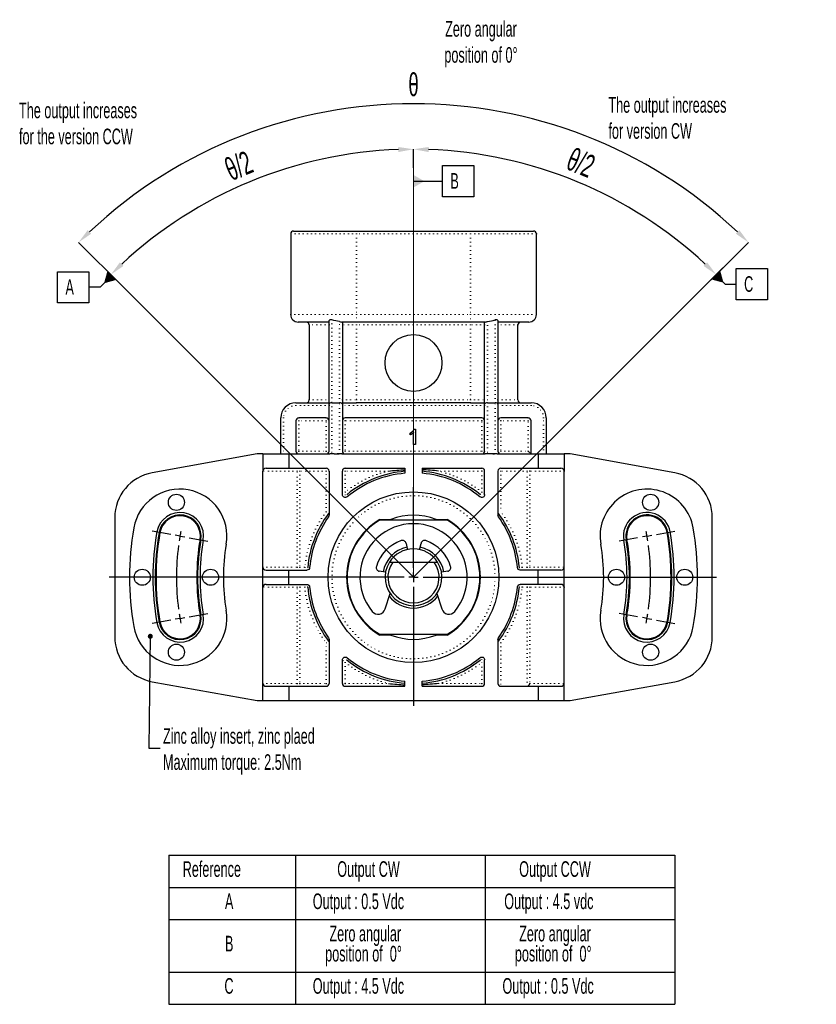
# Model space of a CAD drawing. Header units: millimetres. Extents: x 20 to 408, y 16 to 568.
# Tile 6 of 12: x 77 to 220, y 247 to 424. Entities that reach past the tile are written whole.
import ezdxf

# ---------------------------------------------------------------- set-up
doc = ezdxf.new("R2010")
doc.units = ezdxf.units.MM
doc.header["$PDSIZE"] = -1
doc.linetypes.add('DOT2', pattern=[0.635, 0, -0.635])
doc.layers.add('LINEE_SOTTILI', color=7, linetype='Continuous')
doc.styles.add('SLDTEXTSTYLE1', font='TXT', dxfattribs={"width": 0.605})
doc.dimstyles.new('SLDDIMSTYLE13', dxfattribs={"dimtxt": 0.18, "dimasz": 0.9, "dimexe": 0, "dimexo": 0.0625, "dimgap": 0, "dimtad": 0, "dimtih": 1, "dimtoh": 1, "dimdec": 0, "dimrnd": 1e-09, "dimzin": 0, "dimdsep": 46, "dimtxsty": 'Standard', "dimblk1": 'DOT', "dimblk2": 'DOT', "dimsah": 1, "dimcen": 0.09, "dimadec": 0, "dimazin": 0, "dimtfac": 0.9, "dimtdec": 0, "dimtofl": 0, "dimtmove": 0, "dimatfit": 3, "dimldrblk": 'DOT', "dimfxl": 1, "dimfrac": 2, "dimtolj": 1, "dimtzin": 0, "dimarcsym": 0})
doc.dimstyles.new('SLDDIMSTYLE14', dxfattribs={"dimtxt": 4.10931, "dimasz": 2.7, "dimexe": 0, "dimexo": 0.0625, "dimgap": 1.027327, "dimtad": 1, "dimdec": 4, "dimlfac": 0.588235, "dimzin": 12, "dimdsep": 46, "dimtxsty": 'SLDTEXTSTYLE1', "dimsah": 1, "dimcen": 0.09, "dimadec": 3, "dimazin": 3, "dimtfac": 1, "dimtdec": 3, "dimtofl": 0, "dimtmove": 0, "dimatfit": 3, "dimfxl": 1, "dimfrac": 2, "dimtolj": 1, "dimtzin": 12, "dimarcsym": 0})

# ---------------------------------------------------------------- blocks, each defined once
blk = doc.blocks.new('SW_TABLEANNOTATION_1')
at = {"layer": 'LINEE_SOTTILI', "color": 0}
for p, q in [((0, 0), (0, -5.78)), ((0, 0), (22.7, 0)), ((22.7, 0), (22.7, -5.78)), ((22.7, 0), (56.7, 0)), ((56.7, 0), (56.7, -5.78)), ((56.7, 0), (90.7, 0)), ((90.7, 0), (90.7, -5.78)), ((0, -5.78), (0, -11.56)), ((0, -5.78), (22.7, -5.78)), ((22.7, -5.78), (22.7, -11.56)), ((22.7, -5.78), (56.7, -5.78)), ((56.7, -5.78), (56.7, -11.56)), ((56.7, -5.78), (90.7, -5.78)), ((90.7, -5.78), (90.7, -11.56)), ((0, -11.56), (0, -20.96)), ((0, -11.56), (22.7, -11.56)), ((22.7, -11.56), (22.7, -20.96)), ((22.7, -11.56), (56.7, -11.56)), ((56.7, -11.56), (56.7, -20.96)), ((56.7, -11.56), (90.7, -11.56)), ((90.7, -11.56), (90.7, -20.96)), ((0, -20.96), (0, -26.73)), ((0, -20.96), (22.7, -20.96)), ((22.7, -20.96), (22.7, -26.73)), ((22.7, -20.96), (56.7, -20.96)), ((56.7, -20.96), (56.7, -26.73)), ((56.7, -20.96), (90.7, -20.96)), ((90.7, -20.96), (90.7, -26.73)), ((0, -26.73), (22.7, -26.73)), ((22.7, -26.73), (56.7, -26.73)), ((56.7, -26.73), (90.7, -26.73))]:
    blk.add_line(p, q, dxfattribs=at)
at = {"layer": 'LINEE_SOTTILI', "color": 0, "char_height": 2.8, "attachment_point": 1, "style": 'SLDTEXTSTYLE1'}
for s, insert in [('Reference', (2.48, -1.09)), ('Output CW', (30.19, -1.09)), ('Output CCW', (62.8, -1.09)), ('A', (10.06, -6.87)), ('Output : 0.5 Vdc', (25.8, -6.87)), ('Output : 4.5 vdc', (60.12, -6.87)), ('Zero angular', (28.79, -12.65)), ('Zero angular', (62.79, -12.65)), ('B', (10.06, -14.46)), ('position of  0°', (28.02, -16.26)), ('position of  0°', (62.02, -16.26)), ('C', (9.96, -22.04)), ('Output : 4.5 Vdc', (25.8, -22.04)), ('Output : 0.5 Vdc', (59.8, -22.04))]:
    blk.add_mtext(s, dxfattribs=dict(at, insert=insert))
blk = doc.blocks.new('_D_42')
at = {"layer": 'Defpoints', "color": 0}
for p in [(128.01, 397.74), (147.86, 396.94), (95.81, 375.69), (147.86, 323.63), (147.86, 323.63)]:
    blk.add_point(p, dxfattribs=at)
at = {"layer": 'LINEE_SOTTILI', "color": 0, "lineweight": -2}
for p, q in [((147.86, 397), (147.86, 400.35)), ((95.76, 375.73), (93.61, 377.88))]:
    blk.add_line(p, q, dxfattribs=at)
blk.add_arc((147.86, 323.63), 76.72, 92.0164, 132.9836, dxfattribs=at)
at = {"layer": 'LINEE_SOTTILI', "color": 0}
for points in [[(145.17, 399.85), (145.16, 400.75), (147.86, 400.35)], [(95.24, 380.08), (95.87, 379.43), (93.61, 377.88)]]:
    blk.add_solid(points, dxfattribs=at)
at = {"layer": 'LINEE_SOTTILI', "color": 0, "insert": (113.61, 398.4), "char_height": 4.109, "attachment_point": 1, "rotation": 22.5, "style": 'SLDTEXTSTYLE1'}
blk.add_mtext('θ/2', dxfattribs=at)
blk = doc.blocks.new('_D_43')
at = {"layer": 'Defpoints', "color": 0}
for p in [(147.86, 396.94), (186.23, 390.07), (198.78, 374.55), (147.86, 323.63), (147.86, 323.63)]:
    blk.add_point(p, dxfattribs=at)
at = {"layer": 'LINEE_SOTTILI', "color": 0, "lineweight": -2}
for p, q in [((147.86, 397), (147.86, 400.35)), ((198.83, 374.59), (202.12, 377.88))]:
    blk.add_line(p, q, dxfattribs=at)
blk.add_arc((147.86, 323.63), 76.72, 47.0164, 87.9836, dxfattribs=at)
at = {"layer": 'LINEE_SOTTILI', "color": 0}
for points in [[(150.57, 400.75), (150.56, 399.85), (147.86, 400.35)], [(199.86, 379.43), (200.49, 380.08), (202.12, 377.88)]]:
    blk.add_solid(points, dxfattribs=at)
at = {"layer": 'LINEE_SOTTILI', "color": 0, "insert": (176.52, 400.72), "char_height": 4.109, "attachment_point": 1, "rotation": 337.5, "style": 'SLDTEXTSTYLE1'}
blk.add_mtext('θ/2', dxfattribs=at)
blk = doc.blocks.new('_D_44')
at = {"layer": 'Defpoints', "color": 0}
for p in [(169.84, 405.63), (95.81, 375.69), (198.78, 374.55), (147.86, 323.63), (147.86, 323.63)]:
    blk.add_point(p, dxfattribs=at)
at = {"layer": 'LINEE_SOTTILI', "color": 0, "lineweight": -2}
for p, q in [((95.76, 375.73), (87.84, 383.66)), ((198.83, 374.59), (207.89, 383.66))]:
    blk.add_line(p, q, dxfattribs=at)
blk.add_arc((147.86, 323.63), 84.89, 46.8224, 133.1776, dxfattribs=at)
at = {"layer": 'LINEE_SOTTILI', "color": 0}
for points in [[(89.46, 385.86), (90.09, 385.21), (87.84, 383.66)], [(205.64, 385.21), (206.27, 385.86), (207.89, 383.66)]]:
    blk.add_solid(points, dxfattribs=at)
at = {"layer": 'LINEE_SOTTILI', "color": 0, "insert": (146.94, 413.98), "char_height": 4.11, "attachment_point": 1, "style": 'SLDTEXTSTYLE1'}
blk.add_mtext('θ', dxfattribs=at)
blk = doc.blocks.new('_Dot')
at = {"color": 0, "linetype": 'ByBlock', "lineweight": -2}
blk.add_line((-0.5, 0), (-1, 0), dxfattribs=at)
at = {"color": 0, "linetype": 'ByBlock', "const_width": 0.5}
blk.add_lwpolyline([(-0.25, 0, 1), (0.25, 0, 1)], format="xyb", close=True, dxfattribs=at)
blk = doc.blocks.new('SW_CENTERMARKSYMBOL_7')
at = {"layer": 'LINEE_SOTTILI', "color": 0}
for p, q in [((-1.67, 0.3), (-5, 0.88)), ((0, 0), (-0.84, 0.15)), ((0, 0), (0.84, -0.15)), ((83.71, 0), (84.55, 0.15)), ((85.38, 0.3), (88.71, 0.88)), ((1.67, -0.3), (5, -0.88)), ((82.03, -0.3), (78.71, -0.88)), ((83.71, 0), (82.87, -0.15)), ((1.67, -14.46), (5, -13.88)), ((82.03, -14.46), (78.71, -13.88)), ((-1.67, -15.06), (-5, -15.64)), ((0, -14.76), (-0.84, -14.91)), ((0, -14.76), (0.84, -14.61)), ((83.71, -14.76), (82.87, -14.61)), ((83.71, -14.76), (84.55, -14.91)), ((85.38, -15.06), (88.71, -15.64))]:
    blk.add_line(p, q, dxfattribs=at)
for start, end in [(170, 171.1459), (168.8541, 170), (10, 11.1459), (172.2918, 187.7082), (8.8541, 10), (352.2918, 7.7082), (188.8541, 190), (350, 351.1459), (190, 191.1459), (348.8541, 350)]:
    blk.add_arc((41.85, -7.38), 42.5, start, end, dxfattribs=at)
blk = doc.blocks.new('SW_CENTERMARKSYMBOL_8')
at = {"layer": 'LINEE_SOTTILI', "color": 0}
for p, q in [((0, 1.7), (0, 16.15)), ((-1.7, 0), (-54.56, 0)), ((0, 0), (-0.85, 0)), ((0, 0), (0, 0.85)), ((0, 0), (0, -0.85)), ((0, 0), (0.85, 0)), ((1.7, 0), (54.33, 0)), ((0, -1.7), (0, -23.02))]:
    blk.add_line(p, q, dxfattribs=at)
blk = doc.blocks.new('SW_DATUMTAG_3')
at = {"layer": 'LINEE_SOTTILI', "color": 0}
for p, q in [((10.33, 2.23), (6.87, 5.69)), ((-1.41, -0.65), (-1.41, 4.95)), ((-1.41, 4.95), (4.19, 4.95)), ((4.19, 4.95), (4.19, -0.65)), ((8.3, 4.26), (6.19, 2.15)), ((6.19, 2.15), (4.19, 2.15)), ((4.19, -0.65), (-1.41, -0.65))]:
    blk.add_line(p, q, dxfattribs=at)
blk.add_solid([(9.09, 3.47), (7.51, 5.05), (6.91, 2.87)], dxfattribs=at)
at = {"layer": 'LINEE_SOTTILI', "color": 0, "insert": (0, 3.6), "char_height": 2.8, "attachment_point": 1, "style": 'SLDTEXTSTYLE1'}
blk.add_mtext('A', dxfattribs=at)
blk = doc.blocks.new('SW_DATUMTAG_4')
at = {"layer": 'LINEE_SOTTILI', "color": 0}
for p, q in [((-1.41, -0.65), (-1.41, 4.95)), ((-1.41, 4.95), (4.19, 4.95)), ((4.19, 4.95), (4.19, -0.65)), ((-6.61, 2.15), (-1.41, 2.15)), ((4.19, -0.65), (-1.41, -0.65))]:
    blk.add_line(p, q, dxfattribs=at)
blk.add_solid([(-6.61, 1.03), (-6.61, 3.27), (-4.65, 2.15)], dxfattribs=at)
at = {"layer": 'LINEE_SOTTILI', "color": 0, "insert": (0, 3.6), "char_height": 2.8, "attachment_point": 1, "style": 'SLDTEXTSTYLE1'}
blk.add_mtext('B', dxfattribs=at)
blk = doc.blocks.new('SW_DATUMTAG_5')
at = {"layer": 'LINEE_SOTTILI', "color": 0}
for p, q in [((-8.34, 0.55), (-3.65, 5.24)), ((-5.08, 3.81), (-3.41, 2.15)), ((-1.41, -0.65), (-1.41, 4.95)), ((-1.41, 4.95), (4.19, 4.95)), ((4.19, 4.95), (4.19, -0.65)), ((-3.41, 2.15), (-1.41, 2.15)), ((4.19, -0.65), (-1.41, -0.65))]:
    blk.add_line(p, q, dxfattribs=at)
blk.add_solid([(-5.87, 3.02), (-4.29, 4.61), (-3.69, 2.43)], dxfattribs=at)
at = {"layer": 'LINEE_SOTTILI', "color": 0, "insert": (0, 3.6), "char_height": 2.8, "attachment_point": 1, "style": 'SLDTEXTSTYLE1'}
blk.add_mtext('C', dxfattribs=at)

msp = doc.modelspace()

# ---------------------------------------------------------------- linework, layer by layer
at = {"color": 7, "linetype": 'Continuous', "lineweight": 25}
for p, q in [((125.84927, 385.1698), (125.84927, 370.7198)), ((126.35927, 385.6798), (137.66427, 385.6798)), ((137.66427, 385.6798), (158.06427, 385.6798)), ((158.06427, 385.6798), (169.36927, 385.6798)), ((169.87927, 370.7198), (169.87927, 385.1698)), ((132.73427, 369.3598), (127.20927, 369.3598)), ((132.73427, 354.63136), (132.73427, 369.56672)), ((137.66427, 369.3598), (135.10304, 369.3598)), ((135.11427, 369.3598), (135.11427, 354.63136)), ((158.06427, 369.3598), (137.66427, 369.3598)), ((160.6255, 369.3598), (158.06427, 369.3598)), ((160.61427, 354.63136), (160.61427, 369.3598)), ((162.99427, 369.56672), (162.99427, 354.63136)), ((168.51927, 369.3598), (162.99427, 369.3598)), ((129.16427, 368.8498), (129.16427, 355.4198)), ((166.56427, 355.4198), (166.56427, 368.8498)), ((126.78427, 354.9098), (132.73427, 354.9098)), ((133.24427, 354.9098), (134.60427, 354.9098)), ((135.11427, 354.9098), (137.66427, 354.9098)), ((158.06427, 354.9098), (137.66427, 354.9098)), ((158.06427, 354.9098), (160.61427, 354.9098)), ((161.12427, 354.9098), (162.48427, 354.9098)), ((162.99427, 354.9098), (168.94427, 354.9098)), ((132.73427, 346.2398), (132.73427, 354.63136)), ((135.11427, 354.63136), (135.11427, 346.2398)), ((160.61427, 346.2398), (160.61427, 354.63136)), ((162.99427, 354.63136), (162.99427, 346.2398)), ((124.06427, 345.7298), (124.06427, 352.1898)), ((126.78427, 351.6798), (126.78427, 346.2398)), ((132.22427, 352.1898), (127.29427, 352.1898)), ((160.10427, 352.1898), (135.62427, 352.1898)), ((168.43427, 352.1898), (163.50427, 352.1898)), ((168.94427, 345.7298), (168.94427, 351.6798)), ((171.66427, 352.1898), (171.66427, 345.7298)), ((147.23658, 349.14832), (147.23658, 349.4698)), ((147.86427, 347.4298), (147.86427, 349.54935)), ((147.9885, 350.1498), (148.21299, 350.1498)), ((148.21299, 350.1498), (148.21299, 347.4298)), ((148.21299, 347.4298), (147.86427, 347.4298)), ((168.94427, 345.7298), (168.43427, 346.2398)), ((119.81427, 345.7298), (101.0287, 342.34839)), ((120.86298, 345.7298), (119.81427, 345.7298)), ((120.86298, 345.7298), (125.53369, 345.7298)), ((120.86298, 345.7298), (120.86298, 342.6698)), ((125.53369, 345.7298), (125.53369, 343.1798)), ((125.53369, 345.7298), (132.84593, 345.7298)), ((133.64262, 345.7298), (134.20593, 345.7298)), ((135.00262, 345.7298), (160.72593, 345.7298)), ((162.08593, 345.7298), (161.52262, 345.7298)), ((162.88262, 345.7298), (170.19486, 345.7298)), ((170.19486, 345.7298), (170.19486, 343.1798)), ((170.19486, 345.7298), (174.86557, 345.7298)), ((174.86557, 345.7298), (174.86557, 342.6698)), ((175.91427, 345.7298), (174.86557, 345.7298)), ((194.69984, 342.34839), (175.91427, 345.7298)), ((120.86298, 325.4148), (120.86298, 342.6698)), ((121.46305, 343.1798), (125.53369, 343.1798)), ((125.53369, 343.1798), (132.22427, 343.1798)), ((132.73427, 342.6698), (132.73427, 334.78408)), ((135.11427, 338.43554), (135.11427, 342.6698)), ((135.62427, 343.1798), (146.33427, 343.1798)), ((146.33427, 343.1798), (146.33427, 342.2671)), ((149.39427, 343.1798), (160.10427, 343.1798)), ((149.39427, 343.1798), (149.39427, 342.2671)), ((160.61427, 338.43554), (160.61427, 342.6698)), ((162.99427, 342.6698), (162.99427, 334.78408)), ((163.50427, 343.1798), (170.19486, 343.1798)), ((170.19486, 343.1798), (174.26549, 343.1798)), ((174.86557, 325.4148), (174.86557, 342.6698)), ((94.31427, 334.31746), (94.31427, 312.94213)), ((141.85567, 333.9998), (143.80825, 333.9998)), ((141.87856, 333.9148), (153.84999, 333.9148)), ((151.9203, 333.9998), (153.87288, 333.9998)), ((201.41427, 312.94213), (201.41427, 334.31746)), ((146.51754, 329.70453), (146.71814, 328.79966)), ((146.71814, 328.79966), (146.77643, 328.61243)), ((148.95212, 328.61243), (149.0104, 328.79966)), ((149.0104, 328.79966), (149.21101, 329.70453)), ((120.86298, 321.8448), (120.86298, 325.4148)), ((121.46305, 324.9048), (125.53369, 324.9048)), ((125.53369, 322.3548), (125.53369, 324.9048)), ((125.53369, 324.9048), (128.73729, 324.9048)), ((143.55016, 326.3498), (144.16702, 326.3498)), ((144.16702, 326.3498), (151.56153, 326.3498)), ((151.56153, 326.3498), (152.17839, 326.3498)), ((170.19486, 324.9048), (166.99126, 324.9048)), ((170.19486, 322.3548), (170.19486, 324.9048)), ((174.26549, 324.9048), (170.19486, 324.9048)), ((174.86557, 321.8448), (174.86557, 325.4148)), ((142.84175, 324.5154), (141.73658, 324.71027)), ((153.99197, 324.71027), (152.88679, 324.5154)), ((120.86298, 304.5898), (120.86298, 321.8448)), ((121.46305, 322.3548), (125.53369, 322.3548)), ((125.53369, 322.3548), (128.73729, 322.3548)), ((170.19486, 322.3548), (166.99126, 322.3548)), ((174.26549, 322.3548), (170.19486, 322.3548)), ((174.86557, 304.5898), (174.86557, 321.8448)), ((142.78536, 317.94178), (143.66586, 320.73439)), ((152.06268, 320.73439), (152.94319, 317.94178)), ((132.73427, 312.47551), (132.73427, 304.5898)), ((143.80825, 313.2598), (141.85567, 313.2598)), ((153.84999, 313.3448), (141.87856, 313.3448)), ((153.87288, 313.2598), (151.9203, 313.2598)), ((162.99427, 312.47551), (162.99427, 304.5898)), ((135.11427, 304.5898), (135.11427, 308.82405)), ((160.61427, 304.5898), (160.61427, 308.82405)), ((101.0287, 304.9112), (119.81427, 301.5298)), ((120.86298, 301.5298), (120.86298, 304.5898)), ((121.46305, 304.0798), (125.53369, 304.0798)), ((125.53369, 304.0798), (125.53369, 301.5298)), ((125.53369, 304.0798), (132.22427, 304.0798)), ((135.62427, 304.0798), (146.33427, 304.0798)), ((146.33427, 304.0798), (146.33427, 304.99249)), ((149.39427, 304.0798), (149.39427, 304.99249)), ((149.39427, 304.0798), (160.10427, 304.0798)), ((163.50427, 304.0798), (170.19486, 304.0798)), ((170.19486, 304.0798), (170.19486, 301.5298)), ((170.19486, 304.0798), (174.26549, 304.0798)), ((174.86557, 301.5298), (174.86557, 304.5898)), ((175.91427, 301.5298), (194.69984, 304.9112)), ((119.81427, 301.5298), (120.86298, 301.5298)), ((120.86298, 301.5298), (125.53369, 301.5298)), ((125.53369, 301.5298), (170.19486, 301.5298)), ((170.19486, 301.5298), (174.86557, 301.5298)), ((174.86557, 301.5298), (175.91427, 301.5298))]:
    msp.add_line(p, q, dxfattribs=at)
at = {"color": 7, "linetype": 'DOT2', "lineweight": 18}
for p, q in [((137.66427, 385.1698), (125.84927, 385.1698)), ((137.66427, 385.6798), (137.66427, 385.1698)), ((158.06427, 385.1698), (137.66427, 385.1698)), ((137.66427, 385.1698), (137.66427, 370.7198)), ((158.06427, 385.1698), (158.06427, 385.6798)), ((169.87927, 385.1698), (158.06427, 385.1698)), ((158.06427, 385.1698), (158.06427, 370.7198)), ((125.84927, 370.7198), (137.66427, 370.7198)), ((137.66427, 370.7198), (158.06427, 370.7198)), ((137.66427, 369.3598), (137.66427, 370.7198)), ((158.06427, 370.7198), (169.87927, 370.7198)), ((158.06427, 370.7198), (158.06427, 369.3598)), ((133.24427, 369.77089), (133.24427, 354.9098)), ((134.60427, 354.9098), (134.60427, 369.46322)), ((137.66427, 368.8498), (137.66427, 369.3598)), ((158.06427, 368.8498), (158.06427, 369.3598)), ((161.12427, 369.46322), (161.12427, 354.9098)), ((162.48427, 354.9098), (162.48427, 369.77089)), ((132.73427, 368.8498), (129.16427, 368.8498)), ((137.66427, 368.8498), (135.11427, 368.8498)), ((158.06427, 368.8498), (137.66427, 368.8498)), ((137.66427, 368.8498), (137.66427, 355.4198)), ((160.61427, 368.8498), (158.06427, 368.8498)), ((158.06427, 368.8498), (158.06427, 355.4198)), ((166.56427, 368.8498), (162.99427, 368.8498)), ((126.78427, 354.3998), (126.78427, 354.9098)), ((129.16427, 355.4198), (132.73427, 355.4198)), ((133.24427, 354.9098), (133.24427, 345.8108)), ((134.60427, 345.8108), (134.60427, 354.9098)), ((135.11427, 355.4198), (137.66427, 355.4198)), ((137.66427, 354.9098), (137.66427, 355.4198)), ((137.66427, 355.4198), (158.06427, 355.4198)), ((158.06427, 354.9098), (158.06427, 355.4198)), ((158.06427, 355.4198), (160.61427, 355.4198)), ((161.12427, 354.9098), (161.12427, 345.8108)), ((162.48427, 345.8108), (162.48427, 354.9098)), ((162.99427, 355.4198), (166.56427, 355.4198)), ((168.94427, 354.3998), (168.94427, 354.9098)), ((132.73427, 354.3998), (126.78427, 354.3998)), ((160.61427, 354.3998), (135.11427, 354.3998)), ((168.94427, 354.3998), (162.99427, 354.3998)), ((124.57427, 352.1898), (124.06427, 352.1898)), ((124.57427, 352.1898), (124.57427, 345.7298)), ((127.29427, 351.6798), (126.78427, 351.6798)), ((127.29427, 352.1898), (127.29427, 351.6798)), ((132.22427, 351.6798), (127.29427, 351.6798)), ((127.29427, 351.6798), (127.29427, 346.2398)), ((132.22427, 352.1898), (132.22427, 351.6798)), ((132.22427, 346.2398), (132.22427, 351.6798)), ((132.73427, 351.6798), (132.22427, 351.6798)), ((135.62427, 351.6798), (135.11427, 351.6798)), ((135.62427, 351.6798), (135.62427, 352.1898)), ((160.10427, 351.6798), (135.62427, 351.6798)), ((135.62427, 351.6798), (135.62427, 346.2398)), ((160.10427, 351.6798), (160.10427, 352.1898)), ((160.10427, 346.2398), (160.10427, 351.6798)), ((160.61427, 351.6798), (160.10427, 351.6798)), ((163.50427, 351.6798), (162.99427, 351.6798)), ((163.50427, 351.6798), (163.50427, 352.1898)), ((163.50427, 351.6798), (163.50427, 346.2398)), ((168.43427, 351.6798), (163.50427, 351.6798)), ((168.43427, 352.1898), (168.43427, 351.6798)), ((168.43427, 346.2398), (168.43427, 351.6798)), ((168.94427, 351.6798), (168.43427, 351.6798)), ((171.15427, 345.7298), (171.15427, 352.1898)), ((171.15427, 352.1898), (171.66427, 352.1898)), ((127.29427, 346.2398), (126.78427, 346.2398)), ((127.29427, 346.2398), (132.22427, 346.2398)), ((127.29427, 346.2398), (127.29427, 345.7298)), ((132.22427, 346.2398), (132.22427, 345.7298)), ((132.73427, 346.2398), (132.22427, 346.2398)), ((135.62427, 346.2398), (135.11427, 346.2398)), ((135.62427, 345.7298), (135.62427, 346.2398)), ((135.62427, 346.2398), (160.10427, 346.2398)), ((160.61427, 346.2398), (160.10427, 346.2398)), ((160.10427, 345.7298), (160.10427, 346.2398)), ((163.50427, 346.2398), (162.99427, 346.2398)), ((163.50427, 345.7298), (163.50427, 346.2398)), ((163.50427, 346.2398), (168.43427, 346.2398)), ((126.98955, 342.6698), (120.86298, 342.6698)), ((126.98955, 325.4148), (126.98955, 342.6698)), ((126.98955, 342.6698), (127.47726, 342.6698)), ((127.47726, 343.1798), (127.47726, 342.6698)), ((132.22427, 342.6698), (127.47726, 342.6698)), ((127.47726, 342.6698), (127.47726, 325.4148)), ((132.22427, 343.1798), (132.22427, 342.6698)), ((132.22427, 335.37629), (132.22427, 342.6698)), ((132.73427, 342.6698), (132.22427, 342.6698)), ((135.11427, 342.6698), (135.62427, 342.6698)), ((135.62427, 343.1798), (135.62427, 342.6698)), ((143.38452, 342.6698), (135.62427, 342.6698)), ((135.62427, 342.6698), (135.62427, 338.88667)), ((160.10427, 342.6698), (152.34402, 342.6698)), ((160.10427, 342.6698), (160.10427, 343.1798)), ((160.10427, 338.88667), (160.10427, 342.6698)), ((160.10427, 342.6698), (160.61427, 342.6698)), ((162.99427, 342.6698), (163.50427, 342.6698)), ((163.50427, 343.1798), (163.50427, 342.6698)), ((163.50427, 342.6698), (163.50427, 335.37629)), ((168.25128, 342.6698), (163.50427, 342.6698)), ((168.25128, 343.1798), (168.25128, 342.6698)), ((168.25128, 342.6698), (168.739, 342.6698)), ((168.25128, 325.4148), (168.25128, 342.6698)), ((174.86557, 342.6698), (168.739, 342.6698)), ((168.739, 342.6698), (168.739, 325.4148)), ((135.11427, 338.88667), (135.62427, 338.88667)), ((135.62427, 338.88667), (135.94336, 338.48894)), ((159.78519, 338.48894), (160.10427, 338.88667)), ((160.61427, 338.88667), (160.10427, 338.88667)), ((132.22427, 335.37629), (132.73427, 335.37629)), ((132.22427, 335.37629), (132.63199, 335.07007)), ((162.99427, 335.37629), (163.50427, 335.37629)), ((163.09655, 335.07007), (163.50427, 335.37629)), ((101.84581, 331.74409), (102.27179, 331.66898)), ((102.27179, 331.66898), (102.41047, 331.64453)), ((109.74809, 330.35071), (109.60942, 330.37516)), ((110.17407, 330.2756), (109.74809, 330.35071)), ((185.98045, 330.35071), (185.55447, 330.2756)), ((185.98045, 330.35071), (186.11913, 330.37516)), ((193.45675, 331.66898), (193.31807, 331.64453)), ((193.45675, 331.66898), (193.88273, 331.74409)), ((120.86298, 325.4148), (126.98955, 325.4148)), ((126.98955, 325.4148), (127.47726, 325.4148)), ((127.47726, 325.4148), (127.47726, 324.9048)), ((127.47726, 325.4148), (128.38599, 325.4148)), ((128.38599, 325.4148), (128.89377, 325.36826)), ((128.38599, 325.4148), (128.38599, 324.9048)), ((167.34256, 325.4148), (166.83478, 325.36826)), ((167.34256, 325.4148), (168.25128, 325.4148)), ((167.34256, 325.4148), (167.34256, 324.9048)), ((168.25128, 325.4148), (168.739, 325.4148)), ((168.25128, 325.4148), (168.25128, 324.9048)), ((168.739, 325.4148), (174.86557, 325.4148)), ((126.98955, 321.8448), (120.86298, 321.8448)), ((126.98955, 304.5898), (126.98955, 321.8448)), ((126.98955, 321.8448), (127.47726, 321.8448)), ((127.47726, 322.3548), (127.47726, 321.8448)), ((128.38599, 321.8448), (127.47726, 321.8448)), ((127.47726, 321.8448), (127.47726, 304.5898)), ((128.38599, 322.3548), (128.38599, 321.8448)), ((128.89377, 321.89133), (128.38599, 321.8448)), ((167.34256, 321.8448), (166.83478, 321.89133)), ((167.34256, 321.8448), (167.34256, 322.3548)), ((168.25128, 321.8448), (167.34256, 321.8448)), ((168.25128, 321.8448), (168.25128, 322.3548)), ((168.25128, 321.8448), (168.739, 321.8448)), ((168.25128, 304.10208), (168.25128, 321.8448)), ((174.86557, 321.8448), (168.739, 321.8448)), ((168.739, 321.8448), (168.739, 304.5898)), ((109.74809, 316.90889), (109.60942, 316.88443)), ((109.74809, 316.90889), (110.17407, 316.984)), ((185.55447, 316.984), (185.98045, 316.90889)), ((185.98045, 316.90889), (186.11913, 316.88443)), ((102.27179, 315.59061), (101.84581, 315.5155)), ((102.27179, 315.59061), (102.41047, 315.61506)), ((193.45675, 315.59061), (193.31807, 315.61506)), ((193.88273, 315.5155), (193.45675, 315.59061)), ((132.63199, 312.18952), (132.22427, 311.8833)), ((132.22427, 311.8833), (132.73427, 311.8833)), ((132.22427, 304.5898), (132.22427, 311.8833)), ((162.99427, 311.8833), (163.50427, 311.8833)), ((163.50427, 311.8833), (163.09655, 312.18952)), ((163.50427, 311.8833), (163.50427, 304.0798)), ((135.11427, 308.37292), (135.62427, 308.37292)), ((135.94336, 308.77065), (135.62427, 308.37292)), ((135.62427, 308.37292), (135.62427, 304.5898)), ((159.78519, 308.77065), (160.10427, 308.37292)), ((160.10427, 304.5898), (160.10427, 308.37292)), ((160.61427, 308.37292), (160.10427, 308.37292)), ((120.86298, 304.5898), (126.98955, 304.5898)), ((127.47726, 304.5898), (126.98955, 304.5898)), ((127.47726, 304.5898), (127.47726, 304.0798)), ((127.47726, 304.5898), (132.22427, 304.5898)), ((132.22427, 304.5898), (132.73427, 304.5898)), ((132.22427, 304.5898), (132.22427, 304.0798)), ((135.62427, 304.5898), (135.11427, 304.5898)), ((135.62427, 304.5898), (135.62427, 304.0798)), ((135.62427, 304.5898), (143.38452, 304.5898)), ((152.34402, 304.5898), (160.10427, 304.5898)), ((160.61427, 304.5898), (160.10427, 304.5898)), ((160.10427, 304.5898), (160.10427, 304.0798)), ((168.739, 304.5898), (174.86557, 304.5898))]:
    msp.add_line(p, q, dxfattribs=at)
at = {"color": 7, "linetype": 'DOT2', "lineweight": 18, "flags": 128}
for points in [[(135.94336, 338.48894), (135.94368, 338.46405), (135.94496, 338.36433), (135.94917, 338.0423)], [(128.89377, 325.36826), (128.91346, 325.36822), (128.99222, 325.36803), (129.24518, 325.36742)], [(166.48337, 325.36742), (166.50306, 325.36746), (166.58183, 325.36766), (166.83478, 325.36826)], [(129.24518, 321.89218), (129.22549, 321.89213), (129.14672, 321.89194), (128.89377, 321.89133)], [(166.83478, 321.89133), (166.81509, 321.89138), (166.73633, 321.89156), (166.48337, 321.89218)], [(159.78519, 308.77065), (159.78487, 308.79555), (159.78358, 308.89526), (159.77938, 309.21729)]]:
    msp.add_lwpolyline(points, dxfattribs=at)
at = {"color": 7, "linetype": 'Continuous', "lineweight": 25}
for centre, radius in [((147.86427, 362.0498), 5.1), ((147.86427, 323.6298), 15.3), ((105.36427, 337.0598), 1.445), ((190.36427, 337.0598), 1.445), ((99.24427, 323.6298), 1.445), ((111.48427, 323.6298), 1.445), ((184.24427, 323.6298), 1.445), ((196.48427, 323.6298), 1.445), ((105.36427, 310.1998), 1.445), ((190.36427, 310.1998), 1.445)]:
    msp.add_circle(centre, radius, dxfattribs=at)
at = {"color": 7, "linetype": 'DOT2', "lineweight": 18}
msp.add_circle((147.86427, 323.6298), 14.62, dxfattribs=at)
at = {"color": 7, "linetype": 'Continuous', "lineweight": 25}
for centre, radius, start, end in [((126.35927, 385.1698), 0.51, 90, 180), ((169.36927, 385.1698), 0.51, 0, 90), ((127.20927, 370.7198), 1.36, 180, 270), ((168.51927, 370.7198), 1.36, 270, 0), ((128.65427, 368.8498), 0.51, 0, 90), ((167.07427, 368.8498), 0.51, 90, 180), ((126.78427, 352.1898), 2.72, 90, 180), ((128.65427, 355.4198), 0.51, 270, 0), ((167.07427, 355.4198), 0.51, 180, 270), ((168.94427, 352.1898), 2.72, 0, 90), ((127.29427, 351.6798), 0.51, 90, 180), ((132.22427, 351.6798), 0.51, 0, 90), ((135.62427, 351.6798), 0.51, 90, 180), ((160.10427, 351.6798), 0.51, 0, 90), ((163.50427, 351.6798), 0.51, 90, 180), ((168.43427, 351.6798), 0.51, 0, 90), ((127.29427, 346.2398), 0.51, 180, 270), ((132.22427, 346.2398), 0.51, 270, 0), ((135.62427, 346.2398), 0.51, 180, 270), ((160.10427, 346.2398), 0.51, 270, 0), ((163.50427, 346.2398), 0.51, 180, 270), ((132.22427, 342.6698), 0.51, 0, 90), ((135.62427, 342.6698), 0.51, 90, 180), ((147.86427, 323.6298), 19.05, 94.6066708, 128.7387262), ((147.86427, 323.6298), 19.05, 51.2612738, 85.3933292), ((160.10427, 342.6698), 0.51, 0, 90), ((163.50427, 342.6698), 0.51, 90, 180), ((102.47427, 334.31746), 8.16, 100.2039737, 180), ((147.86427, 323.6298), 18.7, 94.6930826, 129.5812101), ((147.86427, 323.6298), 18.7, 50.4187899, 85.3069174), ((193.25427, 334.31746), 8.16, 0, 79.7960263), ((106.00994, 331.00984), 8.415, 350, 170), ((106.00994, 331.00984), 8.415, 350, 170), ((189.7186, 331.00984), 8.415, 10, 190), ((189.7186, 331.00984), 8.415, 10, 190), ((106.00994, 331.00984), 4.22837, 350, 170), ((106.00994, 331.00984), 3.79582, 350, 170), ((106.00994, 331.00984), 3.655, 350, 170), ((147.86427, 323.6298), 19.05, 143.0914459, 174.7640097), ((147.86427, 323.6298), 18.7, 144.5047135, 174.6683384), ((147.86427, 323.6298), 11.985, 120.0889384, 239.9110616), ((147.86427, 323.6298), 11.9, 120.198757, 239.801243), ((147.86427, 323.6298), 11.135, 68.6380163, 111.3619837), ((147.86427, 323.6298), 11.9, 300.198757, 59.801243), ((147.86427, 323.6298), 11.985, 300.0889384, 59.9110616), ((147.86427, 323.6298), 18.7, 5.3316616, 35.4952865), ((147.86427, 323.6298), 19.05, 5.2359903, 36.9085541), ((189.7186, 331.00984), 4.22837, 10, 190), ((189.7186, 331.00984), 3.79582, 10, 190), ((189.7186, 331.00984), 3.655, 10, 190), ((147.86427, 323.6298), 50.915, 170, 190), ((147.86427, 323.6298), 50.915, 170, 190), ((147.86427, 323.6298), 9.605, 320.2528718, 219.7471282), ((147.86427, 323.6298), 50.915, 350, 10), ((147.86427, 323.6298), 50.915, 350, 10), ((147.86427, 323.6298), 46.72837, 170, 190), ((147.86427, 323.6298), 46.29582, 170, 190), ((147.86427, 323.6298), 46.155, 170, 190), ((147.86427, 323.6298), 38.845, 170, 190), ((147.86427, 323.6298), 38.70418, 170, 190), ((147.86427, 323.6298), 38.27163, 170, 190), ((147.86427, 323.6298), 6.9275, 108.6401571, 163.8598429), ((145.86403, 329.55965), 0.66938, 12.5, 108.6401571), ((149.86452, 329.55965), 0.66938, 71.3598429, 167.5), ((147.86427, 323.6298), 6.9275, 16.1401571, 71.3598429), ((147.86427, 323.6298), 38.27163, 350, 10), ((147.86427, 323.6298), 38.70418, 350, 10), ((147.86427, 323.6298), 38.845, 350, 10), ((147.86427, 323.6298), 46.155, 350, 10), ((147.86427, 323.6298), 46.29582, 350, 10), ((147.86427, 323.6298), 46.72837, 350, 10), ((147.86427, 323.6298), 34.085, 170, 190), ((147.86427, 323.6298), 34.085, 170, 190), ((147.86427, 323.6298), 5.525, 102.5, 170), ((147.86427, 323.6298), 5.1, 32.2309526, 147.7690474), ((147.86427, 323.6298), 5.525, 10, 77.5), ((147.86427, 323.6298), 34.085, 350, 10), ((147.86427, 323.6298), 34.085, 350, 10), ((141.85281, 325.36948), 0.66938, 163.8598429, 260), ((147.86427, 323.6298), 5.1, 147.7690474, 32.2309526), ((147.86427, 323.6298), 4.59, 143.6587969, 36.3412031), ((153.87573, 325.36948), 0.66938, 280, 16.1401571), ((147.86427, 323.6298), 19.05, 185.2359903, 216.9085541), ((147.86427, 323.6298), 18.7, 185.3316616, 215.4952865), ((147.86427, 323.6298), 18.7, 324.5047135, 354.6683384), ((147.86427, 323.6298), 19.05, 323.0914459, 354.7640097), ((147.86427, 323.6298), 5.525, 217.9492205, 322.0507795), ((106.00994, 316.24975), 8.415, 190, 10), ((106.00994, 316.24975), 8.415, 190, 10), ((141.50857, 318.34435), 1.33875, 219.7471282, 342.5), ((154.21998, 318.34435), 1.33875, 197.5, 320.2528718), ((189.7186, 316.24975), 8.415, 170, 350), ((189.7186, 316.24975), 8.415, 170, 350), ((106.00994, 316.24975), 4.22837, 190, 10), ((106.00994, 316.24975), 3.79582, 190, 10), ((106.00994, 316.24975), 3.655, 190, 10), ((189.7186, 316.24975), 4.22837, 170, 350), ((189.7186, 316.24975), 3.79582, 170, 350), ((189.7186, 316.24975), 3.655, 170, 350), ((102.47427, 312.94213), 8.16, 180, 259.7960263), ((147.86427, 323.6298), 11.135, 248.6380163, 291.3619837), ((193.25427, 312.94213), 8.16, 280.2039737, 0), ((147.86427, 323.6298), 18.7, 230.4187899, 265.3069174), ((147.86427, 323.6298), 18.7, 274.6930826, 309.5812101), ((147.86427, 323.6298), 19.05, 231.2612738, 265.3933292), ((147.86427, 323.6298), 19.05, 274.6066708, 308.7387262), ((132.22427, 304.5898), 0.51, 270, 0), ((135.62427, 304.5898), 0.51, 180, 270), ((160.10427, 304.5898), 0.51, 270, 0), ((163.50427, 304.5898), 0.51, 180, 270)]:
    msp.add_arc(centre, radius, start, end, dxfattribs=at)
at = {"color": 7, "linetype": 'DOT2', "lineweight": 18}
for centre, radius, start, end in [((126.78427, 352.1898), 2.21, 90, 180), ((168.94427, 352.1898), 2.21, 0, 90), ((127.48866, 342.6807), 0.49923, 91.3081066, 181.2509393), ((147.86427, 323.6298), 19.5599, 103.2398089, 128.7387262), ((147.86427, 323.6298), 19.5599, 51.2612738, 76.7601911), ((168.23989, 342.6807), 0.49923, 358.7490607, 88.6918934), ((135.62428, 338.88681), 0.51001, 180.0156035, 308.7282048), ((160.10426, 338.88681), 0.51001, 231.2717952, 359.9843965), ((147.86427, 323.6298), 19.5599, 143.0914459, 174.7640097), ((132.2247, 335.37631), 0.50957, 323.0611552, 359.9985484), ((163.50384, 335.37631), 0.50957, 180.0014516, 216.9388448), ((147.86427, 323.6298), 19.5599, 5.2359903, 36.9085541), ((127.48866, 325.4039), 0.49923, 178.7490607, 268.6918934), ((128.38595, 325.41474), 0.50994, 270.0046917, 354.7709258), ((167.3426, 325.41474), 0.50994, 185.2290742, 269.9953083), ((168.23989, 325.4039), 0.49923, 271.3081066, 1.2509393), ((127.48866, 321.8557), 0.49923, 91.3081066, 181.2509393), ((128.38595, 321.84485), 0.50994, 5.2290742, 89.9953083), ((147.86427, 323.6298), 19.5599, 185.2359903, 216.9085541), ((147.86427, 323.6298), 19.5599, 323.0914459, 354.7640097), ((167.3426, 321.84485), 0.50994, 90.0046917, 174.7709258), ((168.23989, 321.8557), 0.49923, 358.7490607, 88.6918934), ((132.2247, 311.88329), 0.50957, 0.0014516, 36.9388448), ((163.50384, 311.88329), 0.50957, 143.0611552, 179.9985484), ((135.62428, 308.37278), 0.51001, 51.2717952, 179.9843965), ((160.10426, 308.37278), 0.51001, 0.0156035, 128.7282048), ((147.86427, 323.6298), 19.5599, 231.2612738, 256.7601911), ((147.86427, 323.6298), 19.5599, 283.2398089, 308.7387262), ((127.48866, 304.5789), 0.49923, 178.7490607, 268.6918934)]:
    msp.add_arc(centre, radius, start, end, dxfattribs=at)
at = {"color": 7, "linetype": 'Continuous', "lineweight": 25}
for centre, major_axis, ratio, start_param, end_param in [((133.24427, 354.63136), (0.51, 0), 0.545951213, 1.570796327, 3.141592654), ((134.60427, 354.63136), (0.51, 0), 0.545951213, 0, 1.570796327), ((161.12427, 354.63136), (0.51, 0), 0.545951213, 1.570796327, 3.141592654), ((162.48427, 354.63136), (0.51, 0), 0.545951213, 0, 1.570796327), ((121.46305, 342.6698), (0.60008, 0), 0.849890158, 1.570796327, 3.141592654), ((174.26549, 342.6698), (0.60008, 0), 0.849890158, 0, 1.570796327), ((121.46305, 325.4148), (0.60008, 0), 0.849890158, 3.141592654, 4.71238898), ((174.26549, 325.4148), (0.60008, 0), 0.849890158, 4.71238898, 6.283185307), ((121.46305, 321.8448), (0.60008, 0), 0.849890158, 1.570796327, 3.141592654), ((174.26549, 321.8448), (0.60008, 0), 0.849890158, 0, 1.570796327), ((121.46305, 304.5898), (0.60008, 0), 0.849890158, 3.141592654, 4.71238898), ((168.09536, 304.5898), (0.5333, 0), 0.956304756, 4.71238898, 5.009094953), ((168.25128, 304.5898), (0.40997, 0.40997), 0.739961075, 4.075343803, 5.349434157), ((174.26549, 304.5898), (0.60008, 0), 0.849890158, 4.71238898, 6.283185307)]:
    msp.add_ellipse(centre, major_axis=major_axis, ratio=ratio, start_param=start_param, end_param=end_param, dxfattribs=at)
at = {"color": 7, "linetype": 'DOT2', "lineweight": 18}
for centre, start_param, end_param in [((133.24427, 346.2398), 3.141592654, 4.71238898), ((134.60427, 346.2398), 4.71238898, 6.283185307), ((161.12427, 346.2398), 3.141592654, 4.71238898), ((162.48427, 346.2398), 4.71238898, 6.283185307)]:
    msp.add_ellipse(centre, major_axis=(0.51, 0), ratio=0.841178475, start_param=start_param, end_param=end_param, dxfattribs=at)
at = {"color": 7, "linetype": 'Continuous', "lineweight": 25}
for points, knots in [([(132.73427, 369.56672), (132.73427, 369.63781), (132.77738, 369.71803), (132.9144, 369.79807), (132.97334, 369.81547), (133.10461, 369.81535), (133.17653, 369.79779), (133.24427, 369.77089)], [0, 0, 0, 0, 0.5, 0.5, 0.75, 0.75, 1, 1, 1, 1]), ([(134.60427, 369.46322), (134.72183, 369.44965), (134.83375, 369.42258), (135.01427, 369.3765), (135.07834, 369.3598), (135.10304, 369.3598)], [0, 0, 0, 0, 0.5, 0.5, 1, 1, 1, 1]), ([(160.6255, 369.3598), (160.65018, 369.3598), (160.71495, 369.37668), (160.89456, 369.42252), (161.00682, 369.44966), (161.12427, 369.46322)], [0, 0, 0, 0, 0.5, 0.5, 1, 1, 1, 1]), ([(162.48427, 369.77089), (162.55185, 369.79773), (162.62298, 369.81521), (162.7545, 369.8156), (162.81399, 369.79804), (162.94986, 369.71904), (162.99427, 369.63768), (162.99427, 369.56672)], [0, 0, 0, 0, 0.25, 0.25, 0.5, 0.5, 1, 1, 1, 1]), ([(147.23658, 349.4698), (147.28016, 349.49224), (147.36604, 349.53647), (147.48738, 349.61286), (147.60066, 349.69567), (147.70401, 349.78489), (147.79665, 349.87608), (147.87473, 349.9681), (147.94006, 350.05757), (147.97283, 350.11996), (147.9885, 350.1498)], [0, 0, 0, 0, 0.142657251, 0.281168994, 0.416977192, 0.550852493, 0.67836417, 0.795032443, 0.901998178, 1, 1, 1, 1]), ([(147.86427, 349.54935), (147.84419, 349.52998), (147.80246, 349.48974), (147.73192, 349.43278), (147.65318, 349.37505), (147.56727, 349.31954), (147.47971, 349.26728), (147.39509, 349.22028), (147.31482, 349.18051), (147.26195, 349.15876), (147.23658, 349.14832)], [0, 0, 0, 0, 0.1116703, 0.232094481, 0.362743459, 0.50255751, 0.641525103, 0.771098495, 0.890161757, 1, 1, 1, 1]), ([(133.64262, 345.7298), (133.50941, 345.7298), (133.37748, 345.75229), (133.11107, 345.75229), (132.97913, 345.7298), (132.84593, 345.7298)], [0, 0, 0, 0, 0.5, 0.5, 1, 1, 1, 1]), ([(133.64262, 345.7298), (133.56935, 345.7298), (133.49788, 345.73557), (133.3596, 345.76215), (133.29569, 345.78334), (133.24427, 345.8108)], [0, 0, 0, 0, 0.5, 0.5, 1, 1, 1, 1]), ([(134.20593, 345.7298), (134.27921, 345.7298), (134.35066, 345.73558), (134.48882, 345.76212), (134.55287, 345.78335), (134.60427, 345.8108)], [0, 0, 0, 0, 0.5, 0.5, 1, 1, 1, 1]), ([(135.00262, 345.7298), (134.86992, 345.7298), (134.73773, 345.75221), (134.47234, 345.75237), (134.33955, 345.7298), (134.20593, 345.7298)], [0, 0, 0, 0, 0.5, 0.5, 1, 1, 1, 1]), ([(161.52262, 345.7298), (161.38992, 345.7298), (161.25773, 345.75221), (160.99233, 345.75237), (160.85955, 345.7298), (160.72593, 345.7298)], [0, 0, 0, 0, 0.5, 0.5, 1, 1, 1, 1]), ([(161.52262, 345.7298), (161.44933, 345.7298), (161.37788, 345.73558), (161.23972, 345.76212), (161.17567, 345.78335), (161.12427, 345.8108)], [0, 0, 0, 0, 0.5, 0.5, 1, 1, 1, 1]), ([(162.08593, 345.7298), (162.1592, 345.7298), (162.23067, 345.73557), (162.36895, 345.76215), (162.43286, 345.78334), (162.48427, 345.8108)], [0, 0, 0, 0, 0.5, 0.5, 1, 1, 1, 1]), ([(162.88262, 345.7298), (162.74992, 345.7298), (162.61773, 345.75221), (162.35233, 345.75237), (162.21955, 345.7298), (162.08593, 345.7298)], [0, 0, 0, 0, 0.5, 0.5, 1, 1, 1, 1]), ([(135.94917, 338.0423), (135.87441, 337.9805), (135.78329, 337.94144), (135.59323, 337.91739), (135.49376, 337.93316), (135.32051, 338.01471), (135.24575, 338.08019), (135.14189, 338.24369), (135.11427, 338.33855), (135.11427, 338.43554)], [0, 0, 0, 0, 0.25, 0.25, 0.5, 0.5, 0.75, 0.75, 1, 1, 1, 1]), ([(160.61427, 338.43554), (160.61427, 338.33855), (160.58634, 338.24342), (160.48383, 338.08159), (160.40834, 338.01492), (160.23514, 337.93325), (160.13707, 337.9173), (159.94484, 337.94136), (159.85413, 337.9805), (159.77938, 338.0423)], [0, 0, 0, 0, 0.25, 0.25, 0.5, 0.5, 0.75, 0.75, 1, 1, 1, 1]), ([(129.24518, 325.36742), (129.2334, 325.24123), (129.17374, 325.12246), (128.98803, 324.95324), (128.86403, 324.9048), (128.73729, 324.9048)], [0, 0, 0, 0, 0.5, 0.5, 1, 1, 1, 1]), ([(166.99126, 324.9048), (166.86452, 324.9048), (166.74072, 324.95313), (166.55493, 325.12228), (166.49514, 325.24123), (166.48337, 325.36742)], [0, 0, 0, 0, 0.5, 0.5, 1, 1, 1, 1]), ([(128.73729, 322.3548), (128.86403, 322.3548), (128.98782, 322.30646), (129.17362, 322.13732), (129.2334, 322.01837), (129.24518, 321.89218)], [0, 0, 0, 0, 0.5, 0.5, 1, 1, 1, 1]), ([(166.48337, 321.89218), (166.49514, 322.01837), (166.5548, 322.13713), (166.74052, 322.30635), (166.86452, 322.3548), (166.99126, 322.3548)], [0, 0, 0, 0, 0.5, 0.5, 1, 1, 1, 1]), ([(135.11427, 308.82405), (135.11427, 308.92105), (135.14221, 309.01617), (135.24471, 309.178), (135.32021, 309.24467), (135.4934, 309.32634), (135.59148, 309.34229), (135.78371, 309.31823), (135.87441, 309.27909), (135.94917, 309.21729)], [0, 0, 0, 0, 0.25, 0.25, 0.5, 0.5, 0.75, 0.75, 1, 1, 1, 1]), ([(159.77938, 309.21729), (159.85413, 309.27909), (159.94526, 309.31816), (160.13531, 309.3422), (160.23479, 309.32643), (160.40804, 309.24489), (160.48279, 309.1794), (160.58666, 309.0159), (160.61427, 308.92105), (160.61427, 308.82405)], [0, 0, 0, 0, 0.25, 0.25, 0.5, 0.5, 0.75, 0.75, 1, 1, 1, 1])]:
    msp.add_open_spline(points, degree=3, knots=knots, dxfattribs=at)
for points in [[(134.60427, 369.46322), (134.14034, 369.51677), (133.67524, 369.59977), (133.24427, 369.77089)], [(161.12427, 369.46322), (161.5882, 369.51677), (162.05331, 369.59977), (162.48427, 369.77089)], [(143.38452, 342.6698), (144.3652, 342.78361), (145.34936, 342.86039), (146.33427, 342.89942)], [(152.34402, 342.6698), (151.36335, 342.78361), (150.37918, 342.86039), (149.39427, 342.89942)], [(132.73427, 334.78408), (132.73427, 334.6778), (132.70113, 334.57422), (132.63942, 334.48769)], [(163.08913, 334.48769), (163.02742, 334.57421), (162.99427, 334.67781), (162.99427, 334.78408)], [(132.63942, 312.7719), (132.70113, 312.68537), (132.73427, 312.58179), (132.73427, 312.47551)], [(162.99427, 312.47551), (162.99427, 312.58177), (163.02743, 312.68539), (163.08913, 312.7719)], [(143.38452, 304.5898), (144.3652, 304.47598), (145.34936, 304.39921), (146.33427, 304.36017)], [(152.34402, 304.5898), (151.36335, 304.47598), (150.37918, 304.39921), (149.39427, 304.36017)]]:
    msp.add_open_spline(points, degree=3, dxfattribs=at)
at = {"color": 7, "linetype": 'DOT2', "lineweight": 18}
for points, knots in [([(159.77938, 338.0423), (159.77949, 338.05069), (159.7796, 338.05908), (159.77971, 338.06746), (159.78015, 338.101), (159.78059, 338.13449), (159.78103, 338.16794), (159.78243, 338.27538), (159.78382, 338.38237), (159.78519, 338.48894)], [0, 0, 0, 0, 0.0006, 0.0006, 0.0006, 0.003, 0.003, 0.003, 0.01070899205, 0.01070899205, 0.01070899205, 0.01070899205]), ([(132.63942, 334.48769), (132.63812, 334.58914), (132.63684, 334.68969), (132.63557, 334.7894), (132.63436, 334.88369), (132.63317, 334.97723), (132.63199, 335.07007)], [0, 0, 0, 0, 0.0055053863, 0.0055053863, 0.0055053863, 0.01071124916, 0.01071124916, 0.01071124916, 0.01071124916]), ([(163.09655, 335.07007), (163.09537, 334.97723), (163.09418, 334.88369), (163.09298, 334.7894), (163.09171, 334.68969), (163.09042, 334.58914), (163.08913, 334.48769)], [0, 0, 0, 0, 0.00520586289, 0.00520586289, 0.00520586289, 0.01071124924, 0.01071124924, 0.01071124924, 0.01071124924]), ([(132.63199, 312.18952), (132.63317, 312.28236), (132.63436, 312.3759), (132.63557, 312.47019), (132.63684, 312.5699), (132.63812, 312.67045), (132.63942, 312.7719)], [0, 0, 0, 0, 0.00520586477, 0.00520586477, 0.00520586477, 0.01071124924, 0.01071124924, 0.01071124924, 0.01071124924]), ([(163.08913, 312.7719), (163.09042, 312.67045), (163.09171, 312.5699), (163.09298, 312.47019), (163.09418, 312.3759), (163.09537, 312.28236), (163.09655, 312.18952)], [0, 0, 0, 0, 0.00550538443, 0.00550538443, 0.00550538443, 0.01071124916, 0.01071124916, 0.01071124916, 0.01071124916]), ([(135.94917, 309.21729), (135.94906, 309.2089), (135.94895, 309.20051), (135.94884, 309.19213), (135.9484, 309.15859), (135.94796, 309.1251), (135.94752, 309.09165), (135.94611, 308.98422), (135.94473, 308.87722), (135.94336, 308.77065)], [0, 0, 0, 0, 0.0006, 0.0006, 0.0006, 0.003, 0.003, 0.003, 0.01070899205, 0.01070899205, 0.01070899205, 0.01070899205])]:
    msp.add_open_spline(points, degree=3, knots=knots, dxfattribs=at)
at = {"layer": 'LINEE_SOTTILI', "color": 7, "lineweight": 18}
for q in [(147.86427, 396.93943), (95.80619, 375.68788), (198.78482, 374.55034)]:
    msp.add_line((147.86427, 323.6298), q, dxfattribs=at)

# ---------------------------------------------------------------- block references
at = {"layer": 'LINEE_SOTTILI', "color": 7}
for name, p in [('SW_DATUMTAG_4', (154.47242, 392.47212)), ('SW_DATUMTAG_3', (85.4806, 373.45573)), ('SW_DATUMTAG_5', (207.12361, 373.99687)), ('SW_CENTERMARKSYMBOL_8', (147.86427, 323.6298)), ('SW_CENTERMARKSYMBOL_7', (106.00994, 331.00984))]:
    msp.add_blockref(name, p, dxfattribs=at)
at = {"layer": 'LINEE_SOTTILI'}
msp.add_blockref('SW_TABLEANNOTATION_1', (104.00812, 273.81894), dxfattribs=at)

# ---------------------------------------------------------------- texts
at = {"layer": 'LINEE_SOTTILI', "color": 7, "char_height": 2.8, "style": 'SLDTEXTSTYLE1'}
for s, insert, attachment_point in [('Zero angular ^Jposition of 0°', (159.95355, 423.3315), 2), ('The output increases^Jfor version CW', (182.79996, 409.69798), 1), ('The output increases^Jfor the version CCW', (77.15429, 408.71578), 1), ('Zinc alloy insert, zinc plaed^JMaximum torque: 2.5Nm', (102.96425, 296.58023), 1)]:
    msp.add_mtext(s, dxfattribs=dict(at, insert=insert, attachment_point=attachment_point))

# ---------------------------------------------------------------- dimensions: what is measured, and where the dimension line sits
at = {"layer": 'LINEE_SOTTILI', "color": 7}
for base, line1, line2, text, picture, middle in [((169.83601, 405.62942), ((198.78482, 374.55034), (147.86427, 323.6298)), ((95.80619, 375.68788), (147.86427, 323.6298)), 'θ', '_D_44', (147.86427, 408.52206)), ((128.00704, 397.738), ((147.86427, 396.93943), (147.86427, 323.6298)), ((95.80619, 375.68788), (147.86427, 323.6298)), 'θ/2', '_D_42', (118.50386, 394.5121)), ((186.2255, 390.07339), ((198.78482, 374.55034), (147.86427, 323.6298)), ((147.86427, 396.93943), (147.86427, 323.6298)), 'θ/2', '_D_43', (177.22469, 394.5121))]:
    dim = msp.add_angular_dim_2l(base=base, line1=line1, line2=line2, text=text, dimstyle='SLDDIMSTYLE14', dxfattribs=at)
    dim.commit()
    dim.dimension.update_dxf_attribs({"geometry": picture, "text_midpoint": middle, "dimtype": 162})

# ---------------------------------------------------------------- leaders
msp.add_leader([(100.68467, 313.0496), (100.42963, 292.97897), (102.42963, 292.97897)], dimstyle='SLDDIMSTYLE13', dxfattribs=at)

doc.saveas('drawing.dxf')
